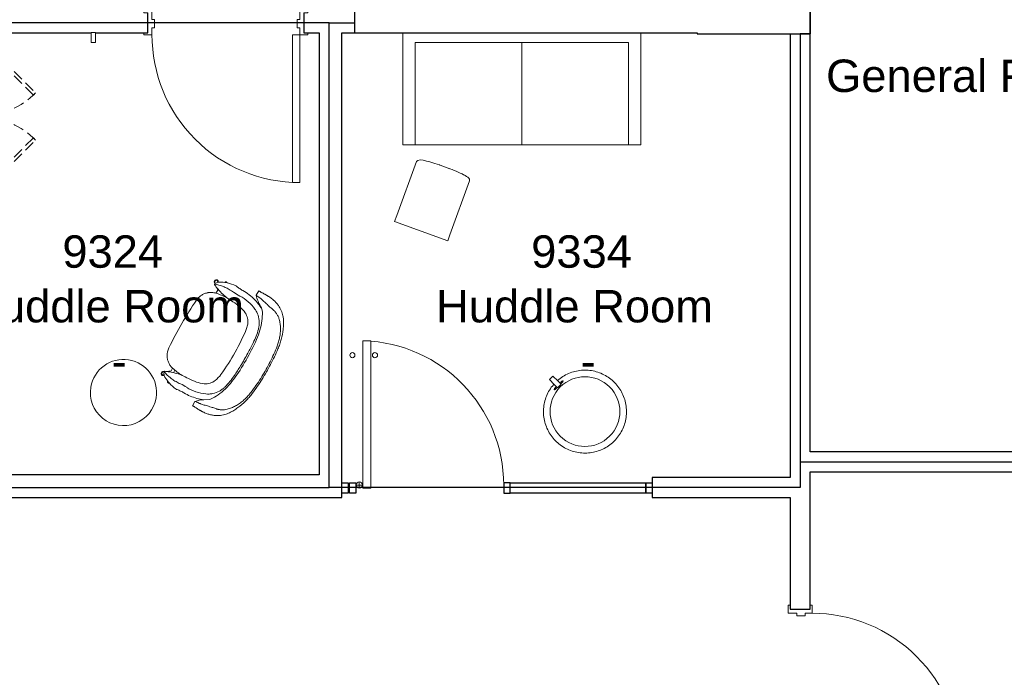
# Model space of a CAD drawing. Header units: inches. Extents: x -1 to 4727, y -3 to 1727.
# Tile 29 of 163: x 1643 to 1883, y 389 to 549. Entities that reach past the tile are written whole.
import ezdxf

# ---------------------------------------------------------------- set-up
doc = ezdxf.new("R2010")
doc.units = ezdxf.units.IN
doc.header["$LTSCALE"] = 42
doc.header["$MEASUREMENT"] = 0
doc.linetypes.add('_ Hidden  _below_ behind_ beyond_', pattern=[0.09375, 0.0625, -0.03125])
doc.layers.get('0').update_dxf_attribs({"linetype": 'CONTINUOUS'})
for name, color, linetype in [('I-DOOR', 9, 'CONTINUOUS'), ('I-FURN', 8, 'CONTINUOUS'), ('I-FURN-CHAR', 9, 'CONTINUOUS'), ('I-GLAZ', 8, 'CONTINUOUS'), ('I-WALL', 8, 'CONTINUOUS'), ('Room Names & IDs', 7, 'CONTINUOUS'), ('triLabelLayer', 7, 'CONTINUOUS'), ('triSpaceLayer', 7, 'CONTINUOUS')]:
    doc.layers.add(name, color=color, linetype=linetype)
doc.styles.add('PDF Helvetica', font='Helvetica.ttf')
doc.styles.get("Standard").update_dxf_attribs({"font": 'romans.shx'})

# ---------------------------------------------------------------- blocks, each defined once
blk = doc.blocks.new('Single - Plain Panel - Hollow Metal Frame - 3_-0_ x 8_-6_ - Interior-6967548-FURNITURE PLAN - FLOOR 09 - WEST')
at = {"lineweight": 18}
for p, q in [((-18, 38.9375), (-16.25, 38.9375)), ((-18, 2.9375), (-18, 38.9375)), ((-16.25, 2.9375), (-16.25, 38.9375)), ((-18, 2.9375), (-20, 2.9375)), ((-20, 2.9375), (-20, 2.4375)), ((-20, 2.4375), (-19, 2.4375)), ((-19, 2.4375), (-19, -2.4375)), ((-18, 2.9375), (-16.25, 2.9375)), ((-18, 1.1875), (-18, 2.9375)), ((20, 2.9375), (18, 2.9375)), ((18, 2.9375), (18, 1.1875)), ((19, -2.4375), (19, 2.4375)), ((19, 2.4375), (20, 2.4375)), ((20, 2.4375), (20, 2.9375)), ((-17.375, 1.1875), (-18, 1.1875)), ((-17.375, -0.8125), (-17.375, 1.1875)), ((18, 1.1875), (17.375, 1.1875)), ((17.375, 1.1875), (17.375, -0.8125)), ((-18, -2.9375), (-18, -0.8125)), ((-18, -0.8125), (-17.375, -0.8125)), ((17.375, -0.8125), (18, -0.8125)), ((18, -0.8125), (18, -2.9375)), ((-19, -2.4375), (-20, -2.4375)), ((-20, -2.4375), (-20, -2.9375)), ((-20, -2.9375), (-18, -2.9375)), ((18, -2.9375), (20, -2.9375)), ((20, -2.4375), (19, -2.4375)), ((20, -2.9375), (20, -2.4375))]:
    blk.add_line(p, q, dxfattribs=at)
at = {"lineweight": 9}
blk.add_arc((-18, 2.9375), 36, 359.794694, 90, dxfattribs=at)
blk = doc.blocks.new('Cabinet Base - 2 Door - Variable Width x 24_ D-7003350-FURNITURE PLAN - FLOOR 09 - WEST')
at = {"linetype": '_ Hidden  _below_ behind_ beyond_', "lineweight": 9}
for p, q in [((-30.57, -24.12), (-17, -37.7)), ((-29.51, -24.12), (-16.47, -37.17)), ((6.99, -24.12), (-6.06, -37.17)), ((8.05, -24.12), (-5.52, -37.7)), ((-17, -37.7), (-16.47, -37.17)), ((-5.52, -37.7), (-6.06, -37.17))]:
    blk.add_line(p, q, dxfattribs=at)
at = {"lineweight": 9}
for p, q in [((-14.07, -24.76), (-14.07, -24.12)), ((-14.07, -24.85), (-11.32, -24.85)), ((-11.32, -24.12), (-11.32, -24.76)), ((-11.2, -24.76), (-11.2, -24.12)), ((-11.2, -24.85), (-8.45, -24.85)), ((-8.45, -24.12), (-8.45, -24.76))]:
    blk.add_line(p, q, dxfattribs=at)
at = {"lineweight": 9, "flags": 128}
for points in [[(-14.07, -24.83), (-14.07, -24.84), (-14.07, -24.85), (-14.07, -24.84), (-14.07, -24.83), (-14.07, -24.82), (-14.07, -24.8), (-14.07, -24.78), (-14.07, -24.76)], [(-11.32, -24.76), (-11.32, -24.78), (-11.32, -24.8), (-11.32, -24.82), (-11.32, -24.83), (-11.32, -24.84), (-11.32, -24.85), (-11.32, -24.84)], [(-11.2, -24.84), (-11.2, -24.85), (-11.2, -24.84), (-11.2, -24.83), (-11.2, -24.82), (-11.2, -24.8), (-11.2, -24.78), (-11.2, -24.76)], [(-8.45, -24.76), (-8.45, -24.78), (-8.45, -24.8), (-8.45, -24.82), (-8.45, -24.83), (-8.45, -24.84), (-8.45, -24.85), (-8.45, -24.84), (-8.45, -24.83)]]:
    blk.add_lwpolyline(points, dxfattribs=at)
at = {"linetype": '_ Hidden  _below_ behind_ beyond_', "lineweight": 9}
for centre, start, end in [((-30.7, -24), 315, 357.4999), ((8.18, -24), 182.5001, 225)]:
    blk.add_arc(centre, 19.38, start, end, dxfattribs=at)
blk = doc.blocks.new('Knoll_Studio_Barber_Osgerby_Side_Table - Knoll_Studio_Barber_Osgerby_Side_Table-1493422-FURNITURE PLAN - FLOOR 09 - WEST')
at = {"lineweight": 9}
for start, end in [(0, 180), (180, 0)]:
    blk.add_arc((0, 0), 8.07, start, end, dxfattribs=at)
blk = doc.blocks.new('Bolia - Carmen Armchair - Chair blue seat-2147029-FURNITURE PLAN - FLOOR 09 - WEST')
at = {"lineweight": 9}
for p, q in [((-1.48, 16.79), (-0.74, 15.65)), ((-30.42, 13.95), (-29.16, 13.95)), ((0.72, 13.95), (1.98, 13.95)), ((-25.93, 4.76), (-25.58, 5.18)), ((-25.58, 5.18), (-24.69, 5.18)), ((-3.56, 5.18), (-2.85, 5.18)), ((-3.42, 5.94), (-2.74, 5.94)), ((-2.85, 5.18), (-2.1, 4.24)), ((-27.41, 4.09), (-27.25, 4.3)), ((-26.83, 3.63), (-26.66, 3.84)), ((-26.6, 3.81), (-26.4, 3.81)), ((-1.61, 3.63), (-1.8, 3.87)), ((-1.02, 4.09), (-1.11, 4.21))]:
    blk.add_line(p, q, dxfattribs=at)
for centre, radius, start, end in [((-17.91, 1.83), 17.69, 96.3264, 111.8242), ((-14.22, -31.44), 51.15, 83.6736, 96.3264), ((-14.12, -52.69), 71.95, 88.5685, 91.4315), ((-10.53, 1.83), 17.69, 68.1758, 83.6736), ((-21.1, 13.1), 6.9, 147.2648, 155.8273), ((-25.65, 15.44), 1.88, 132.2017, 152.3018), ((-24.69, 14.64), 3.13, 122.4425, 136.4515), ((-20.23, 7.62), 11.44, 111.8242, 122.4425), ((-8.21, 7.62), 11.44, 57.5575, 68.1758), ((-3.75, 14.64), 3.13, 43.5485, 57.5575), ((-34.74, 20.21), 8.39, 311.6982, 332.3018), ((-20.67, 12.17), 3.78, 133.4187, 154.8861), ((-20.74, 12.23), 3.69, 110.7853, 133.4187), ((-20.06, 10.46), 5.58, 99.3593, 110.7853), ((-13.83, -37.75), 54.19, 83.9846, 97.5746), ((-8.96, 8.41), 7.78, 69.2147, 83.9846), ((-7.51, 12.23), 3.69, 46.5813, 69.2147), ((-7.58, 12.17), 3.78, 25.1139, 46.5813), ((6.3, 20.21), 8.39, 213.2972, 228.3018), ((-30.59, 14.04), 0.2, 332.5755, 350.6504), ((-16.61, 10.26), 8.27, 154.8861, 168.6043), ((-11.64, 10.26), 8.27, 11.3957, 25.1139), ((2.16, 14.04), 0.2, 189.3496, 207.4245), ((-41.17, 10.06), 16.23, 352.9098, 359.0902), ((-13.43, 9.62), 11.51, 168.6043, 179.0902), ((-14.82, 9.62), 11.51, 0.9098, 11.3957), ((12.92, 10.06), 16.23, 180.9098, 187.0902), ((-18.33, 9.55), 10.41, 186.0128, 197.8854), ((-38.83, 9.91), 13.89, 338.1819, 352.3372), ((-9.15, 8.66), 15.92, 182.1686, 192.6153), ((-16.75, 8.35), 13.56, 346.5886, 358.7694), ((9.71, 9.66), 13, 187.0902, 204.6327), ((-13.21, 10.25), 13.77, 343.5496, 352.5119), ((-24.74, 7.26), 3.62, 194.5654, 204.7243), ((-22.2, 7.92), 6.22, 200.4559, 214.9929), ((-6.13, 8), 6.33, 324.1257, 339.2058), ((-3.29, 7.18), 3.38, 334.9823, 345.8817), ((-27.12, 3.86), 0.526, 109.2569, 180), ((-27.12, 3.86), 0.526, 180, 354.5953), ((-25.58, 5.83), 2.27, 220.6481, 243.2041), ((-26.4, 3.89), 0.0794, 270, 333.7997), ((-38.5, 9.84), 13.57, 333.7997, 337.9868), ((12.45, 10.51), 15.84, 203.3017, 204.8545), ((-1.85, 3.88), 0.0799, 204.8545, 278.5406), ((-2.98, 6.73), 3.15, 291.3786, 308.9303), ((-1.31, 3.86), 0.526, 185.8855, 0), ((-1.31, 3.86), 0.526, 360, 54.4234)]:
    blk.add_arc(centre, radius, start, end, dxfattribs=at)
for centre, major_axis, ratio, start_param, end_param in [((-19.69, 16.85), (9.56, 3.79), 0.793809, 2.009093, 2.066709), ((-8.78, 16.75), (-9.61, 3.68), 0.802449, 4.206778, 4.264394), ((-14.13, -50.45), (-70.72, 0.06), 0.985756, 4.738583, 4.77801), ((-14.12, -50.43), (70.72, 0.02), 0.985436, 1.50573, 1.545107), ((-37, 25.23), (-4.95, 12.15), 0.612212, 3.859474, 3.944069), ((-17.53, 1.24), (-18.13, 0.23), 0.98801, 4.789696, 4.989524), ((-10.72, 1.27), (18.13, 0.05), 0.986622, 1.303122, 1.503159), ((8.5, 25.26), (4.88, 12.18), 0.608892, 2.335729, 2.420324), ((-30.21, 34.04), (-1.03, 20.11), 0.03152, 3.226125, 3.488305), ((-16.61, 10.93), (-3.03, 10.08), 0.986991, 0.848391, 1.313633), ((-11.66, 10.93), (3.44, 9.95), 0.988744, 5.002504, 5.474713), ((1.84, 34.04), (1.1, 20.1), 0.032247, 2.794987, 3.057166), ((-39.9, 9.91), (2.03, 13.03), 0.979377, 4.776692, 4.91596), ((11.65, 9.91), (-2.03, 13.03), 0.97927, 1.373213, 1.506834), ((-27.26, 10.29), (-0.89, 6.48), 0.069518, 2.396402, 3.094101), ((-1.01, 10.29), (0.87, 6.49), 0.070955, 3.188843, 3.88654), ((-27.12, 3.86), (-0.293, 0.234), 0.984445, 0, 0.665472), ((-27.12, 3.86), (-0.293, 0.234), 0.984445, 0.665472, 3.141593), ((-1.32, 3.86), (0.293, 0.234), 0.984445, 3.141593, 5.617713), ((-1.32, 3.86), (0.293, 0.234), 0.984445, 5.617713, 6.283185)]:
    blk.add_ellipse(centre, major_axis=major_axis, ratio=ratio, start_param=start_param, end_param=end_param, dxfattribs=at)
for points, knots in [([(-20.49, 25.07), (-20.9, 25.02), (-21.71, 24.89), (-23.3, 24.52), (-24.86, 23.98), (-26.32, 23.27), (-27.03, 22.85), (-27.37, 22.63)], [0, 0, 0, 0, 0.166667, 0.333333, 0.666667, 0.833333, 1, 1, 1, 1]), ([(-26.48, 22.11), (-26.21, 22.35), (-25.78, 22.69), (-25.16, 23.08), (-24.51, 23.44), (-23.67, 23.83), (-22.62, 24.2), (-21.54, 24.47), (-20.81, 24.6), (-20.44, 24.65)], [0, 0, 0, 0, 0.166667, 0.25, 0.333333, 0.5, 0.666667, 0.833333, 1, 1, 1, 1]), ([(-20.44, 24.65), (-19.75, 24.75), (-18.38, 24.9), (-15.61, 25.09), (-12.83, 25.09), (-10.06, 24.9), (-8.68, 24.75), (-7.99, 24.65)], [0, 0, 0, 0, 0.166667, 0.333333, 0.666667, 0.833333, 1, 1, 1, 1]), ([(-1.06, 22.63), (-1.41, 22.85), (-2.11, 23.27), (-3.57, 23.98), (-5.13, 24.52), (-6.72, 24.89), (-7.53, 25.02), (-7.94, 25.07)], [0, 0, 0, 0, 0.166667, 0.333333, 0.666667, 0.833333, 1, 1, 1, 1]), ([(-28.21, 18.97), (-28.18, 19.2), (-28.1, 19.56), (-27.94, 20.04), (-27.8, 20.4), (-27.62, 20.75), (-27.35, 21.21), (-27.09, 21.52), (-26.89, 21.72)], [0, 0, 0, 0, 0.25, 0.375, 0.5, 0.625, 0.75, 1, 1, 1, 1]), ([(-1.54, 21.72), (-1.39, 21.56), (-1.1, 21.23), (-0.79, 20.73), (-0.61, 20.33), (-0.49, 20.04), (-0.42, 19.83), (-0.36, 19.61), (-0.29, 19.32), (-0.25, 19.11), (-0.23, 18.97)], [0, 0, 0, 0, 0.2, 0.4, 0.55, 0.625, 0.7, 0.775, 0.85, 1, 1, 1, 1]), ([(-30.27, 18.07), (-30.29, 17.91), (-30.34, 17.58), (-30.39, 17.21), (-30.41, 16.92), (-30.42, 16.71), (-30.42, 16.51), (-30.43, 16.32), (-30.43, 16.14), (-30.42, 15.97), (-30.42, 15.8), (-30.41, 15.6), (-30.41, 15.37), (-30.4, 15.21), (-30.4, 15.14)], [0, 0, 0, 0, 0.125, 0.25, 0.3125, 0.375, 0.4375, 0.5, 0.5625, 0.625, 0.6875, 0.75, 0.875, 1, 1, 1, 1]), ([(-22.27, 18.53), (-22.55, 18.45), (-23.09, 18.27), (-24.11, 17.74), (-24.99, 17.01), (-25.68, 16.1), (-25.95, 15.61), (-26.07, 15.34)], [-1, -1, -1, -1, -0.833333, -0.666667, -0.333333, -0.166667, 0, 0, 0, 0]), ([(-2.17, 15.34), (-2.29, 15.6), (-2.56, 16.1), (-3.26, 17.01), (-4.14, 17.74), (-5.16, 18.27), (-5.7, 18.45), (-5.97, 18.53)], [-1, -1, -1, -1, -0.833333, -0.666667, -0.333333, -0.166667, 0, 0, 0, 0]), ([(1.96, 15.14), (1.96, 15.21), (1.97, 15.37), (1.98, 15.6), (1.98, 15.8), (1.99, 15.97), (1.99, 16.14), (1.99, 16.32), (1.99, 16.51), (1.98, 16.71), (1.97, 16.92), (1.95, 17.21), (1.91, 17.58), (1.86, 17.91), (1.83, 18.07)], [0, 0, 0, 0, 0.125, 0.25, 0.3125, 0.375, 0.4375, 0.5, 0.5625, 0.625, 0.6875, 0.75, 0.875, 1, 1, 1, 1]), ([(-28.33, 6.1), (-28.33, 6.04), (-28.31, 5.97), (-28.26, 5.88), (-28.21, 5.81), (-28.13, 5.76), (-28.06, 5.75), (-28.03, 5.75)], [0, 0, 0, 0, 0.285714, 0.428571, 0.571429, 0.785714, 1, 1, 1, 1]), ([(-24.69, 5.18), (-24.65, 5), (-24.54, 4.66), (-24.36, 4.25), (-24.19, 3.93), (-24.04, 3.71), (-23.87, 3.49), (-23.67, 3.25), (-23.41, 2.99), (-23.09, 2.73), (-22.75, 2.51), (-22.39, 2.31), (-22.01, 2.15), (-21.49, 1.99), (-21.09, 1.93), (-20.81, 1.91)], [0, 0, 0, 0, 0.1, 0.2, 0.25, 0.3, 0.35, 0.4, 0.475, 0.55, 0.625, 0.7, 0.775, 0.85, 1, 1, 1, 1]), ([(-7.44, 1.91), (-7.25, 1.92), (-6.89, 1.97), (-6.45, 2.08), (-6.11, 2.21), (-5.86, 2.32), (-5.61, 2.44), (-5.34, 2.6), (-5.05, 2.82), (-4.73, 3.09), (-4.46, 3.38), (-4.21, 3.7), (-3.99, 4.05), (-3.75, 4.53), (-3.62, 4.91), (-3.56, 5.18)], [0, 0, 0, 0, 0.1, 0.2, 0.25, 0.3, 0.35, 0.4, 0.475, 0.55, 0.625, 0.7, 0.775, 0.85, 1, 1, 1, 1]), ([(-0.22, 5.75), (-0.17, 5.75), (-0.11, 5.77), (-0.03, 5.82), (0.03, 5.89), (0.07, 5.98), (0.08, 6.06), (0.08, 6.1)], [0, 0, 0, 0, 0.285714, 0.428571, 0.571429, 0.785714, 1, 1, 1, 1])]:
    blk.add_open_spline(points, degree=3, knots=knots, dxfattribs=at)
for points in [[(-7.94, 25.07), (-9.33, 25.24), (-12.12, 25.47), (-16.32, 25.47), (-19.1, 25.24), (-20.49, 25.07)], [(-7.99, 24.65), (-7.63, 24.6), (-6.9, 24.47), (-5.82, 24.2), (-4.76, 23.83), (-3.75, 23.37), (-2.8, 22.8), (-2.23, 22.35), (-1.96, 22.11)], [(-28.06, 22.11), (-28.42, 21.78), (-29.05, 21.09), (-29.5, 20.32), (-29.68, 19.91)], [(-27.37, 22.63), (-27.49, 22.55), (-27.73, 22.39), (-27.96, 22.21), (-28.06, 22.11)], [(-0.37, 22.11), (-0.48, 22.21), (-0.7, 22.39), (-0.94, 22.55), (-1.06, 22.63)], [(1.25, 19.91), (1.06, 20.32), (0.61, 21.09), (-0.01, 21.78), (-0.37, 22.11)], [(-29.78, 19.71), (-29.89, 19.44), (-30.09, 18.88), (-30.22, 18.34), (-30.27, 18.07)], [(-29.68, 19.91), (-29.7, 19.88), (-29.73, 19.81), (-29.76, 19.74), (-29.78, 19.71)], [(1.34, 19.71), (1.32, 19.74), (1.29, 19.81), (1.26, 19.88), (1.25, 19.91)], [(1.83, 18.07), (1.78, 18.34), (1.65, 18.88), (1.46, 19.44), (1.34, 19.71)], [(-29.03, 15.14), (-29.02, 15.24), (-29, 15.45), (-28.92, 15.85), (-28.81, 16.32), (-28.68, 16.84), (-28.53, 17.43), (-28.43, 17.85), (-28.38, 18.07)], [(-0.06, 18.07), (-0.01, 17.85), (0.09, 17.43), (0.24, 16.84), (0.38, 16.32), (0.49, 15.85), (0.57, 15.45), (0.59, 15.24), (0.59, 15.14)], [(-30.4, 15.14), (-30.39, 15.02), (-30.38, 14.8), (-30.38, 14.52), (-30.38, 14.29), (-30.38, 14.12), (-30.39, 14.04), (-30.4, 14.01)], [(-27.4, 15.93), (-27.65, 15.36), (-28.07, 14.21), (-28.45, 12.38), (-28.52, 11.15), (-28.51, 10.53)], [(0.26, 10.6), (0.27, 11.17), (0.2, 12.31), (-0.12, 14), (-0.49, 15.08), (-0.71, 15.61)], [(1.96, 14.01), (1.95, 14.04), (1.95, 14.12), (1.94, 14.29), (1.94, 14.52), (1.95, 14.8), (1.95, 15.02), (1.96, 15.14)], [(-28.51, 10.53), (-28.51, 10.23), (-28.53, 9.64), (-28.59, 9.05), (-28.64, 8.76)], [(0.39, 8.76), (0.34, 9.07), (0.28, 9.68), (0.26, 10.29), (0.26, 10.6)], [(-28.64, 8.76), (-28.65, 8.71), (-28.66, 8.61), (-28.68, 8.51), (-28.69, 8.46)], [(-27.04, 8.76), (-27.08, 8.35), (-27.12, 7.53), (-27.06, 6.39), (-26.97, 5.76), (-26.91, 5.48)], [(-1.34, 5.48), (-1.28, 5.76), (-1.18, 6.39), (-1.13, 7.53), (-1.17, 8.35), (-1.21, 8.76)], [(0.44, 8.46), (0.43, 8.51), (0.42, 8.61), (0.4, 8.71), (0.39, 8.76)], [(-28.24, 6.35), (-28.26, 6.33), (-28.29, 6.28), (-28.32, 6.19), (-28.33, 6.13), (-28.33, 6.1)], [(0.08, 6.1), (0.08, 6.13), (0.07, 6.19), (0.04, 6.28), (0.01, 6.33), (0, 6.35)], [(-20.81, 1.91), (-18.58, 1.77), (-14.12, 1.63), (-9.67, 1.77), (-7.44, 1.91)]]:
    blk.add_open_spline(points, degree=3, dxfattribs=at)
blk = doc.blocks.new('Door CW - Single - Offset Pivot Hinge - Single Swing - w Rails - Default - Interior CISCO-7565961-FURNITURE PLAN - FLOOR 09 - WEST')
at = {"lineweight": 9}
for p, q in [((14.38, -35.92), (14.38, 0)), ((14.38, 0), (16.37, 0)), ((16.37, -35.92), (16.37, 0)), ((17.19, -1.5), (17.19, 0)), ((16.44, -0.75), (17.94, -0.75)), ((14.38, -35.92), (16.37, -35.92))]:
    blk.add_line(p, q, dxfattribs=at)
for centre, radius in [((17.19, -0.75), 0.75), ((13.37, -32.42), 0.625), ((18.87, -32.42), 0.625)]:
    blk.add_circle(centre, radius, dxfattribs=at)
blk.add_arc((17.19, -0.75), 35.19, 180, 268.2697, dxfattribs=at)
blk = doc.blocks.new('Stool - Pouf - Hightower - Kona - Round - light blue neon-2716318-FURNITURE PLAN - FLOOR 09 - WEST')
at = {"lineweight": 9}
for p, q in [((8.8, 1.38), (8.8, 0.13)), ((8.8, 1.38), (9.97, 1.38)), ((9.97, 0.13), (8.8, 0.13)), ((9.11, 2.25), (9.06, 2.25)), ((9.97, 1.38), (11.65, 1.38)), ((11.65, 0.13), (9.97, 0.13)), ((11.65, 0.13), (11.65, 1.38)), ((9.06, -0.75), (9.11, -0.75))]:
    blk.add_line(p, q, dxfattribs=at)
at = {"lineweight": 9, "flags": 128}
for points in [[(10.09, 1.38), (10.08, 1.56), (10.04, 1.96), (9.99, 2.36), (9.91, 2.76), (9.83, 3.16), (9.72, 3.55), (9.6, 3.93), (9.47, 4.32), (9.32, 4.69), (9.15, 5.06), (8.97, 5.42), (8.78, 5.78), (8.57, 6.13), (8.35, 6.46), (8.11, 6.79), (7.87, 7.11), (7.61, 7.42), (7.33, 7.72), (7.05, 8.01), (6.75, 8.29), (6.45, 8.55), (6.13, 8.8), (5.8, 9.04), (5.47, 9.26), (5.12, 9.48), (4.77, 9.67), (4.41, 9.86), (4.04, 10.03), (3.67, 10.18), (3.29, 10.32), (2.9, 10.44), (2.51, 10.55), (2.12, 10.64), (1.72, 10.72), (1.32, 10.78), (0.92, 10.83), (0.51, 10.86), (0.11, 10.87), (-0.3, 10.86), (-0.7, 10.84), (-1.1, 10.81), (-1.5, 10.76), (-1.9, 10.69), (-2.3, 10.6), (-2.69, 10.5), (-3.08, 10.39), (-3.46, 10.26), (-3.84, 10.11), (-4.21, 9.95), (-4.57, 9.78), (-4.93, 9.59), (-5.28, 9.38), (-5.62, 9.16), (-5.95, 8.93), (-6.28, 8.69), (-6.59, 8.43), (-6.89, 8.16), (-7.18, 7.88), (-7.46, 7.59), (-7.73, 7.28), (-7.98, 6.97), (-8.22, 6.64), (-8.45, 6.31), (-8.67, 5.97), (-8.87, 5.62), (-9.06, 5.26), (-9.23, 4.89), (-9.39, 4.52), (-9.53, 4.14), (-9.66, 3.76), (-9.77, 3.37), (-9.87, 2.98), (-9.95, 2.58), (-10.01, 2.18), (-10.06, 1.78), (-10.1, 1.38), (-10.11, 0.97), (-10.12, 0.75)], [(-10.12, 0.75), (-10.11, 0.35), (-10.08, -0.06), (-10.04, -0.46), (-9.99, -0.86), (-9.91, -1.26), (-9.83, -1.65), (-9.72, -2.04), (-9.6, -2.43), (-9.47, -2.81), (-9.32, -3.19), (-9.15, -3.56), (-8.97, -3.92), (-8.78, -4.27), (-8.57, -4.62), (-8.35, -4.96), (-8.11, -5.29), (-7.87, -5.61), (-7.61, -5.92), (-7.33, -6.22), (-7.05, -6.5), (-6.75, -6.78), (-6.45, -7.04), (-6.13, -7.3), (-5.8, -7.53), (-5.47, -7.76), (-5.12, -7.97), (-4.77, -8.17), (-4.41, -8.35), (-4.04, -8.52), (-3.67, -8.68), (-3.29, -8.82), (-2.9, -8.94), (-2.51, -9.05), (-2.12, -9.14), (-1.72, -9.22), (-1.32, -9.28), (-0.92, -9.32), (-0.51, -9.35), (-0.11, -9.36), (0.3, -9.36), (0.7, -9.34), (1.1, -9.3), (1.5, -9.25), (1.9, -9.18), (2.3, -9.1), (2.69, -9), (3.08, -8.88), (3.46, -8.75), (3.84, -8.61), (4.21, -8.45), (4.57, -8.27), (4.93, -8.08), (5.28, -7.88), (5.62, -7.66), (5.95, -7.43), (6.28, -7.18), (6.59, -6.92), (6.89, -6.65), (7.18, -6.37), (7.46, -6.08), (7.73, -5.78), (7.98, -5.46), (8.22, -5.14), (8.45, -4.8), (8.67, -4.46), (8.87, -4.11), (9.06, -3.75), (9.23, -3.39), (9.39, -3.01), (9.53, -2.64), (9.66, -2.25), (9.77, -1.86), (9.87, -1.47), (9.95, -1.07), (10.01, -0.68), (10.06, -0.27), (10.1, 0.13)], [(8.91, 1.38), (8.93, 1.6), (8.95, 1.88), (8.98, 2.08), (9.02, 2.21), (9.06, 2.25)], [(9.06, -0.75), (9.02, -0.7), (8.98, -0.58), (8.95, -0.37), (8.93, -0.1), (8.91, 0.12)]]:
    blk.add_lwpolyline(points, dxfattribs=at)
at = {"lineweight": 9}
for start, end in [(0, 180), (360, 180), (180, 360), (180, 360)]:
    blk.add_arc((0, 0.75), 8.5, start, end, dxfattribs=at)
for start_param, end_param in [(0, 1.137655), (2.003938, 3.141593), (5.14553, 6.283185), (3.141593, 4.279248)]:
    blk.add_ellipse((9.11, 0.75), major_axis=(0, 1.5), ratio=0.108931, start_param=start_param, end_param=end_param, dxfattribs=at)
blk = doc.blocks.new('Andreu World_Arc Table - ME-5486 21_-3771805-FURNITURE PLAN - FLOOR 09 - WEST')
at = {"lineweight": 9}
for p, q in [((-8.37, 6.89), (-8.37, -6.89)), ((-8.37, 6.89), (-6.79, 6.89)), ((-6.79, 6.89), (7.19, 6.89)), ((-6.79, -6.89), (-8.37, -6.89)), ((7.19, -6.89), (-6.79, -6.89))]:
    blk.add_line(p, q, dxfattribs=at)
for points, knots in [([(8.37, 0), (8.37, 1.91), (8.31, 4.3), (7.85, 6.89), (7.19, 6.89)], [-0.3504491, -0.3504491, -0.3504491, -0.3504491, -0.1579385, 0, 0, 0, 0]), ([(7.19, -6.89), (7.85, -6.89), (8.31, -4.3), (8.37, -1.91), (8.37, 0)], [-0.3504491, -0.3504491, -0.3504491, -0.3504491, -0.1925106, 0, 0, 0, 0])]:
    blk.add_open_spline(points, degree=3, knots=knots, dxfattribs=at)
for points in [[(8.11, 5.16), (8.11, 5.15), (8.11, 5.13), (8.12, 5.11)], [(8.36, 1.45), (8.36, 1.38), (8.36, 1.3), (8.36, 1.22)], [(8.36, -1.22), (8.36, -1.3), (8.36, -1.38), (8.36, -1.46)], [(8.12, -5.11), (8.11, -5.13), (8.11, -5.15), (8.11, -5.16)]]:
    blk.add_open_spline(points, degree=3, dxfattribs=at)
blk = doc.blocks.new('Couch - Generic Sylex - Use Type Catalog-V319-FURNITURE PLAN - FLOOR 09 - WEST')
at = {"lineweight": 9}
for p, q in [((0.71, 44), (28, 44)), ((28, 44), (28, -14)), ((28, 41), (28, 44)), ((28, 41), (3, 41)), ((3, 41), (3, -11)), ((3, 15), (28, 15)), ((3, -11), (28, -11)), ((28, -14), (28, -11)), ((28, -14), (0.71, -14))]:
    blk.add_line(p, q, dxfattribs=at)
blk = doc.blocks.new('coat hook6 - coat hook-8168242-FURNITURE PLAN - FLOOR 09 - WEST')
at = {"lineweight": 9}
for p, q in [((2004.65, 1175.66), (2004.65, 1173.22)), ((2004.65, 1175.66), (2005.65, 1175.66)), ((2005.65, 1173.22), (2005.65, 1175.66)), ((2005.65, 1173.22), (2004.65, 1173.22))]:
    blk.add_line(p, q, dxfattribs=at)

msp = doc.modelspace()

# ---------------------------------------------------------------- linework, layer by layer
at = {"layer": 'I-DOOR', "lineweight": 18}
for p, q in [((1830.19, 404.5), (1830.19, 406.5)), ((1830.19, 406.5), (1830.69, 406.5)), ((1830.69, 406.5), (1830.69, 405.5)), ((1835.56, 406.5), (1836.06, 406.5)), ((1835.56, 405.5), (1835.56, 406.5)), ((1836.06, 406.5), (1836.06, 404.5)), ((1832.31, 404.5), (1830.19, 404.5)), ((1830.69, 405.5), (1835.56, 405.5)), ((1832.31, 403.87), (1832.31, 404.5)), ((1834.31, 403.87), (1832.31, 403.87)), ((1834.31, 404.5), (1834.31, 403.87)), ((1836.06, 404.5), (1834.31, 404.5))]:
    msp.add_line(p, q, dxfattribs=at)
at = {"layer": 'I-DOOR'}
for points in [[(1721.37, 436.28), (1722.94, 436.28), (1722.94, 433.78), (1721.37, 433.78)], [(1723.28, 436.28), (1724.84, 436.28), (1724.84, 433.78), (1723.28, 433.78)]]:
    msp.add_lwpolyline(points, close=True, dxfattribs=at)
at = {"layer": 'I-DOOR', "lineweight": 9}
msp.add_arc((1836.06, 368.5), 36, 0, 90.2053, dxfattribs=at)
at = {"layer": 'I-GLAZ'}
for points in [[(1762.41, 436.28), (1760.84, 436.28), (1760.84, 433.78), (1762.41, 433.78)], [(1762.41, 436.28), (1795.5, 436.28), (1795.5, 433.78), (1762.41, 433.78)], [(1795.5, 436.28), (1797.06, 436.28), (1797.06, 433.78), (1795.5, 433.78)]]:
    msp.add_lwpolyline(points, close=True, dxfattribs=at)
at = {"layer": 'I-WALL'}
for p, q in [((1835.56, 443.88), (1835.56, 649.5)), ((1674.12, 546.03), (1674.12, 550.91)), ((1712.12, 550.91), (1712.12, 546.03)), ((1608.37, 546.03), (1660.33, 546.03)), ((1661.33, 546.03), (1674.12, 546.03)), ((1712.12, 546.03), (1715.87, 546.03)), ((1715.87, 546.03), (1715.87, 438.28)), ((1721.37, 432.78), (1721.37, 546.03)), ((1721.37, 546.03), (1808, 546.03)), ((1808, 546.03), (1808, 545.81)), ((1808, 545.81), (1830.69, 545.81)), ((1830.69, 545.81), (1830.69, 437.66)), ((1950.68, 443.88), (1835.56, 443.88)), ((1715.87, 438.28), (1608.37, 438.28)), ((1830.69, 437.66), (1797.06, 437.66)), ((1797.06, 437.66), (1797.06, 432.78)), ((1835.56, 405.5), (1835.56, 439)), ((1835.56, 439), (1955.55, 439)), ((1570.34, 432.78), (1721.37, 432.78)), ((1797.06, 432.78), (1830.69, 432.78)), ((1830.69, 432.78), (1830.69, 405.5)), ((1830.69, 405.5), (1835.56, 405.5))]:
    msp.add_line(p, q, dxfattribs=at)
at = {"layer": 'triSpaceLayer'}
for points in [[(1833.12, 441.44), (1953.11, 441.44), (1953, 652), (1890.25, 652), (1890.25, 649.5), (1835.56, 649.5), (1835.56, 545.81), (1833.12, 545.81)], [(1724.5, 546.03), (1808, 546.03), (1808, 545.81), (1835.56, 545.81), (1835.56, 649.5), (1724.5, 649.5)], [(1605.31, 435.22), (1718.31, 435.22), (1718.31, 548.47), (1605.31, 548.47)], [(1718.31, 548.47), (1724.5, 548.47), (1724.5, 546.03), (1808, 546.03), (1808, 545.81), (1833.12, 545.81), (1833.12, 435.22), (1718.31, 435.22)]]:
    msp.add_lwpolyline(points, close=True, dxfattribs=at)

# ---------------------------------------------------------------- block references
at = {"layer": 'I-DOOR', "rotation": 180}
for name, p in [('Single - Plain Panel - Hollow Metal Frame - 3_-0_ x 8_-6_ - Interior-6967548-FURNITURE PLAN - FLOOR 09 - WEST', (1693.12, 548.47)), ('Door CW - Single - Offset Pivot Hinge - Single Swing - w Rails - Default - Interior CISCO-7565961-FURNITURE PLAN - FLOOR 09 - WEST', (1742.84, 435.03))]:
    msp.add_blockref(name, p, dxfattribs=at)
at = {"layer": 'I-FURN', "lineweight": 9, "rotation": 89.99999999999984}
msp.add_blockref('Cabinet Base - 2 Door - Variable Width x 24_ D-7003350-FURNITURE PLAN - FLOOR 09 - WEST', (1609.06, 536.92), dxfattribs=at)
at = {"layer": 'I-FURN', "lineweight": 9}
msp.add_blockref('coat hook6 - coat hook-8168242-FURNITURE PLAN - FLOOR 09 - WEST', (-344.32, -629.52), dxfattribs=at)
at = {"layer": 'I-FURN'}
for name, p, rotation in [('Couch - Generic Sylex - Use Type Catalog-V319-FURNITURE PLAN - FLOOR 09 - WEST', (1750.24, 546.74), 270.0000000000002), ('Andreu World_Arc Table - ME-5486 21_-3771805-FURNITURE PLAN - FLOOR 09 - WEST', (1743.58, 505.53), 69.9999999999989), ('Stool - Pouf - Hightower - Kona - Round - light blue neon-2716318-FURNITURE PLAN - FLOOR 09 - WEST', (1781.18, 454.22), 134.9999999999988), ('Knoll_Studio_Barber_Osgerby_Side_Table - Knoll_Studio_Barber_Osgerby_Side_Table-1493422-FURNITURE PLAN - FLOOR 09 - WEST', (1668.16, 458.34), 350.9182972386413)]:
    msp.add_blockref(name, p, dxfattribs=dict(at, rotation=rotation))
at = {"layer": 'I-FURN-CHAR', "rotation": 240.0000000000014}
msp.add_blockref('Bolia - Carmen Armchair - Chair blue seat-2147029-FURNITURE PLAN - FLOOR 09 - WEST', (1673.87, 463.78), dxfattribs=at)

# ---------------------------------------------------------------- texts
at = {"layer": 'Room Names & IDs', "attachment_point": 4, "style": 'PDF Helvetica'}
for s, insert, char_height in [('General File / Storage', (1839.41, 534.39), 7.9024), ('9324', (1653.27, 492.67), 7.902), ('9334', (1767.54, 492.67), 7.902), ('Huddle Room', (1630.08, 479.34), 7.9024), ('Huddle Room', (1744.36, 479.34), 7.9024), ('-', (1665.28, 466.01), 7.9), ('-', (1779.56, 466.01), 7.9)]:
    msp.add_mtext(s, dxfattribs=dict(at, insert=insert, char_height=char_height))
at = {"layer": 'triLabelLayer', "color": 7, "char_height": 10, "attachment_point": 5}
for insert in [(1661.81, 491.84), (1775.72, 491.84)]:
    msp.add_mtext('{\\fSansSerif;\\H0.01;}', dxfattribs=dict(at, insert=insert))

doc.saveas('drawing.dxf')
